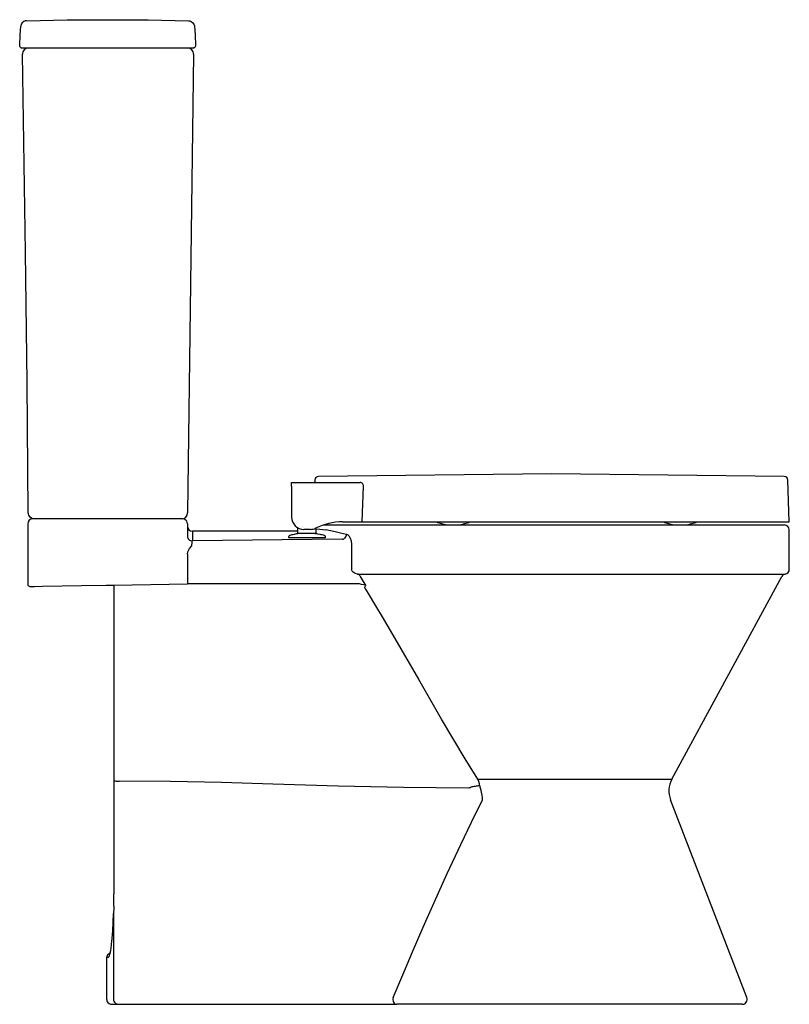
# Model space of a CAD drawing. Header units: metres. Extents: x 173.456 to 174.082, y -203.227 to -202.426.
import ezdxf

# ---------------------------------------------------------------- set-up
doc = ezdxf.new("R2010")
doc.units = ezdxf.units.M
doc.header["$MEASUREMENT"] = 0
doc.layers.add('sanindusa', color=3, linetype='CONTINUOUS')

msp = doc.modelspace()

# ---------------------------------------------------------------- linework, layer by layer
at = {"layer": 'sanindusa', "linetype": 'Continuous'}
for p, q in [((173.45673, -202.43143), (173.45675, -202.43131)), ((173.59818, -202.43143), (173.59817, -202.43131)), ((173.45984, -202.44919), (173.45789, -202.44919)), ((173.59508, -202.44919), (173.45984, -202.44919)), ((173.59703, -202.44919), (173.59508, -202.44919)), ((173.59739, -202.45425), (173.59252, -202.82725)), ((173.46246, -202.83619), (173.46246, -202.88568)), ((173.46789, -202.83219), (173.46646, -202.83219)), ((173.58752, -202.83219), (173.46789, -202.83219)), ((173.58846, -202.83219), (173.58752, -202.83219)), ((173.59246, -202.83619), (173.59246, -202.84627)), ((173.70318, -202.83719), (174.07846, -202.83719)), ((173.68234, -202.84219), (173.59646, -202.84219)), ((173.59646, -202.84219), (173.59646, -202.85023)), ((174.08246, -202.87319), (174.08246, -202.84119)), ((173.71855, -202.8488), (173.59646, -202.85023)), ((173.72618, -202.87319), (173.72618, -202.85273)), ((173.59246, -202.86092), (173.59246, -202.88519)), ((173.73098, -202.87712), (174.07918, -202.87712)), ((173.52632, -202.88617), (173.5263, -202.88614)), ((173.52632, -202.88617), (173.53246, -202.88605)), ((173.53246, -202.88605), (173.59246, -202.88519)), ((173.53246, -202.88607), (173.53246, -202.88916)), ((173.73263, -202.88519), (173.59246, -202.88519)), ((173.98686, -203.04407), (174.07639, -202.87915)), ((173.46414, -202.88716), (173.46416, -202.88717)), ((173.46437, -202.88719), (173.46439, -202.88719)), ((173.46437, -202.88719), (173.46437, -202.88719)), ((173.46439, -202.88719), (173.46796, -202.88713)), ((173.53246, -202.88916), (173.53246, -202.89155)), ((173.53246, -202.89155), (173.53246, -202.89228)), ((173.53246, -202.89228), (173.53246, -203.04509)), ((173.53246, -203.04509), (173.53246, -203.06093)), ((173.82895, -203.04407), (173.98686, -203.04407)), ((173.53246, -203.06093), (173.53246, -203.13731)), ((174.04786, -203.22175), (173.98578, -203.06081)), ((173.53246, -203.14745), (173.53246, -203.13731)), ((173.5323, -203.15324), (173.5323, -203.22319)), ((173.52673, -203.18887), (173.52678, -203.18884)), ((173.52673, -203.22319), (173.52673, -203.18887)), ((173.52678, -203.18884), (173.52728, -203.18884)), ((173.52728, -203.18884), (173.52768, -203.18887)), ((173.52768, -203.18887), (173.5281, -203.18887)), ((173.5295, -203.18549), (173.52822, -203.18628)), ((173.53073, -203.22719), (173.53166, -203.22719)), ((173.53166, -203.22719), (173.53646, -203.22719)), ((173.53646, -203.22719), (173.73955, -203.22719)), ((173.73955, -203.22719), (173.7629, -203.22719)), ((174.04413, -203.22719), (173.7629, -203.22719))]:
    msp.add_line(p, q, dxfattribs=at)
at = {"layer": 'sanindusa'}
for p, q in [((173.88874, -202.79569), (173.69913, -202.79769)), ((174.07834, -202.79769), (173.88874, -202.79569)), ((173.67724, -202.80269), (173.73318, -202.80269)), ((173.67724, -202.80569), (173.67724, -202.80269)), ((173.67724, -202.80569), (173.67724, -202.83079)), ((173.69613, -202.80061), (173.69609, -202.8022)), ((173.73475, -202.83469), (173.73571, -202.80569)), ((174.08224, -202.83469), (174.08134, -202.80061)), ((173.71879, -202.83469), (173.73475, -202.83469)), ((173.73515, -202.83469), (174.08224, -202.83469)), ((173.79589, -202.83469), (173.79589, -202.83482)), ((173.82189, -202.83482), (173.82189, -202.83469)), ((173.98067, -202.83469), (173.98067, -202.83482)), ((174.00667, -202.83482), (174.00667, -202.83469)), ((173.68234, -202.84405), (173.68234, -202.83938)), ((173.68684, -202.84405), (173.68684, -202.84409)), ((173.69244, -202.84079), (173.68724, -202.84079)), ((173.69734, -202.84405), (173.69734, -202.83953)), ((173.67484, -202.84695), (173.67484, -202.84746)), ((173.67484, -202.84746), (173.70484, -202.84746)), ((173.70484, -202.84746), (173.70484, -202.84695))]:
    msp.add_line(p, q, dxfattribs=at)
at = {"layer": 'sanindusa', "linetype": 'Continuous', "flags": 128}
for points in [[(173.46157, -202.42691), (173.46156, -202.42691), (173.46039, -202.42708), (173.45934, -202.4275), (173.45795, -202.42862), (173.45715, -202.42986), (173.45675, -202.43131)], [(173.46157, -202.42691), (173.49451, -202.42629), (173.52746, -202.42609), (173.5604, -202.42629), (173.59334, -202.42691)], [(173.59334, -202.42691), (173.59335, -202.42691), (173.59453, -202.42708), (173.59557, -202.4275), (173.59697, -202.42862), (173.59776, -202.42986), (173.59814, -202.4311), (173.59817, -202.43131)], [(173.45589, -202.44717), (173.45619, -202.43838), (173.45673, -202.43143)], [(173.59818, -202.43143), (173.59872, -202.43838), (173.59903, -202.44717)], [(173.45789, -202.44919), (173.45749, -202.44915), (173.45712, -202.44903), (173.45677, -202.44885), (173.45646, -202.44859), (173.45622, -202.44829), (173.45603, -202.44794), (173.45592, -202.44756), (173.45589, -202.44717)], [(173.46308, -202.44919), (173.46209, -202.44929), (173.46115, -202.44958), (173.46028, -202.45005), (173.45952, -202.45068), (173.4589, -202.45145), (173.45844, -202.45233), (173.45816, -202.45328), (173.45808, -202.45426)], [(173.59903, -202.44717), (173.59899, -202.44756), (173.59888, -202.44794), (173.5987, -202.44829), (173.59845, -202.44859), (173.59815, -202.44885), (173.5978, -202.44903), (173.59742, -202.44915), (173.59703, -202.44919)], [(173.46289, -202.82723), (173.46191, -202.72121), (173.46057, -202.6152), (173.45808, -202.45426)], [(173.46789, -202.83219), (173.46692, -202.83209), (173.46599, -202.83181), (173.46513, -202.83135), (173.46437, -202.83074), (173.46375, -202.82999), (173.46328, -202.82913), (173.46299, -202.8282), (173.46289, -202.82723)], [(173.46789, -202.83219), (173.46692, -202.83209), (173.46599, -202.83181), (173.46513, -202.83135), (173.46437, -202.83074), (173.46375, -202.82999), (173.46328, -202.82913), (173.46299, -202.8282), (173.46289, -202.82723)], [(173.59246, -202.83619), (173.59231, -202.83512), (173.59192, -202.83418), (173.5911, -202.83319), (173.58975, -202.8324), (173.58847, -202.83219), (173.58846, -202.83219)], [(173.69734, -202.84026), (173.70032, -202.84062), (173.7052, -202.84119)], [(173.72194, -202.84483), (173.71718, -202.84383), (173.7128, -202.84288), (173.7088, -202.842), (173.7052, -202.84119)], [(173.71855, -202.8488), (173.71918, -202.84868), (173.7198, -202.84843), (173.72037, -202.84805), (173.72087, -202.84755), (173.7213, -202.84696), (173.72162, -202.84629), (173.72184, -202.84558), (173.72194, -202.84483)], [(173.72618, -202.85273), (173.72595, -202.85033), (173.7253, -202.84821), (173.7243, -202.84647), (173.72293, -202.84523), (173.72194, -202.84483)], [(173.59246, -202.84627), (173.59253, -202.84705), (173.59276, -202.84779), (173.59313, -202.84847), (173.59363, -202.84907), (173.59423, -202.84957), (173.59493, -202.84993), (173.59568, -202.85016), (173.59646, -202.85023)], [(173.59246, -202.86092), (173.59279, -202.85892), (173.59413, -202.85642), (173.5961, -202.85421), (173.59611, -202.8542)], [(173.59611, -202.8542), (173.59613, -202.85336), (173.59618, -202.85212), (173.59627, -202.85111), (173.59638, -202.85044), (173.59646, -202.85023)], [(173.73098, -202.87712), (173.72895, -202.87659), (173.72729, -202.87554), (173.72661, -202.87469), (173.72639, -202.87424), (173.72618, -202.87319)], [(173.73326, -202.87915), (173.73307, -202.87877), (173.73284, -202.87842), (173.73259, -202.8781), (173.7323, -202.87782), (173.732, -202.87758), (173.73167, -202.87738), (173.73133, -202.87723), (173.73098, -202.87712)], [(173.46246, -202.88568), (173.46246, -202.8857), (173.46258, -202.88619), (173.46281, -202.88653), (173.46315, -202.8868), (173.46366, -202.88703), (173.46416, -202.88715)], [(173.46796, -202.88713), (173.47438, -202.88706), (173.5063, -202.88653), (173.5263, -202.88614)], [(173.73763, -202.88614), (173.73707, -202.88604), (173.73586, -202.88581), (173.73424, -202.8855), (173.73263, -202.88519)], [(173.73763, -202.88614), (173.73584, -202.88328), (173.73405, -202.88041), (173.73326, -202.87915)], [(173.73695, -202.88775), (173.73728, -202.88734), (173.73751, -202.8868), (173.73758, -202.88649), (173.73763, -202.88615), (173.73763, -202.88614)], [(173.7372, -202.88876), (173.73712, -202.88862), (173.73695, -202.88826), (173.73689, -202.88802), (173.73689, -202.88786), (173.73695, -202.88775)], [(173.73976, -202.89286), (173.73764, -202.88947), (173.7372, -202.88876)], [(173.78083, -202.96284), (173.78074, -202.96269), (173.76634, -202.93809), (173.752, -202.91341), (173.74595, -202.90311), (173.73976, -202.89286)], [(173.82895, -203.04407), (173.81848, -203.02736), (173.79938, -202.99528), (173.78083, -202.96284)], [(173.53246, -203.04509), (173.53254, -203.04519), (173.5328, -203.04529), (173.53321, -203.04538), (173.53375, -203.04545), (173.53442, -203.04551), (173.53517, -203.04556), (173.53598, -203.04558), (173.53681, -203.04558)], [(173.82148, -203.05124), (173.76833, -203.05085), (173.7152, -203.04958), (173.66206, -203.04795), (173.62031, -203.04674), (173.57856, -203.04587), (173.53681, -203.04558)], [(173.83058, -203.04941), (173.8303, -203.04791), (173.82973, -203.04595), (173.82895, -203.04407)], [(173.824, -203.05028), (173.82337, -203.05065), (173.8227, -203.05096), (173.82211, -203.05115), (173.82148, -203.05124)], [(173.83058, -203.04941), (173.82985, -203.04947), (173.82908, -203.04954), (173.82828, -203.04963), (173.82745, -203.04974), (173.8266, -203.04985), (173.82574, -203.04999), (173.82487, -203.05013), (173.824, -203.05028)], [(173.83277, -203.06081), (173.83277, -203.06078), (173.83277, -203.06077), (173.83277, -203.06075), (173.83276, -203.0607), (173.83276, -203.06062), (173.83275, -203.06046), (173.83273, -203.06019), (173.8327, -203.05971), (173.83261, -203.05882), (173.83241, -203.05719), (173.83168, -203.0533), (173.83058, -203.04941)], [(173.79332, -203.14443), (173.80398, -203.12072), (173.8149, -203.09713), (173.82368, -203.07889), (173.83277, -203.06081)], [(173.53244, -203.14847), (173.53244, -203.14847), (173.53244, -203.14847), (173.53244, -203.14847), (173.53244, -203.14848), (173.53244, -203.14853), (173.53244, -203.14872), (173.53242, -203.14947), (173.53233, -203.15242), (173.5323, -203.15324)], [(173.53246, -203.14745), (173.53246, -203.14758), (173.53246, -203.14771), (173.53245, -203.14783), (173.53245, -203.14796), (173.53245, -203.14809), (173.53245, -203.14822), (173.53245, -203.14834), (173.53244, -203.14847)], [(173.75994, -203.22175), (173.76783, -203.20313), (173.77578, -203.18454), (173.78449, -203.16446), (173.79332, -203.14443)], [(173.53069, -203.17813), (173.53114, -203.17367), (173.53162, -203.1672), (173.532, -203.16052), (173.5323, -203.15324)], [(173.5281, -203.18887), (173.52876, -203.18824), (173.52941, -203.18631), (173.53002, -203.18328), (173.53059, -203.17914), (173.53069, -203.17813)], [(173.52822, -203.18628), (173.5279, -203.1865), (173.52762, -203.18676), (173.52737, -203.18705), (173.52716, -203.18737), (173.527, -203.18772), (173.52688, -203.18808), (173.52681, -203.18846), (173.52678, -203.18884)], [(173.75994, -203.22175), (173.75975, -203.22269), (173.75975, -203.22365), (173.75993, -203.22459), (173.76028, -203.22545), (173.76079, -203.22618), (173.76142, -203.22673), (173.76214, -203.22707), (173.7629, -203.22719)], [(173.52673, -203.22319), (173.52695, -203.22451), (173.5276, -203.22569), (173.52861, -203.22658), (173.52985, -203.22709), (173.53073, -203.22719)], [(173.5323, -203.22319), (173.53238, -203.22397), (173.53262, -203.22472), (173.533, -203.22541), (173.53352, -203.22602), (173.53415, -203.22651), (173.53487, -203.22688), (173.53565, -203.22711), (173.53646, -203.22719)]]:
    msp.add_lwpolyline(points, dxfattribs=at)
at = {"layer": 'sanindusa', "linetype": 'Continuous'}
for centre, radius, start, end in [((173.59239, -202.45419), 0.005, 359.25206, 90), ((173.58752, -202.82719), 0.005, 270, 359.25206), ((173.46646, -202.83619), 0.004, 90, 180), ((173.59646, -202.83819), 0.004, 180, 270), ((174.07846, -202.84119), 0.004, 0, 90), ((174.07991, -202.88105), 0.004, 100.45785, 151.50436), ((174.07846, -202.87319), 0.004, 280.45785, 0), ((173.46437, -202.88619), 0.001, 256.92789, 270), ((174.00444, -203.05361), 0.02, 151.50436, 201.09234), ((174.04413, -203.22319), 0.004, 270, 21.09234)]:
    msp.add_arc(centre, radius, start, end, dxfattribs=at)
at = {"layer": 'sanindusa'}
for centre, radius, start, end in [((173.69913, -202.80069), 0.003, 90, 178.5), ((174.07834, -202.80069), 0.003, 1.5, 90), ((173.69559, -202.80219), 0.0005, 270, 358.5), ((173.68724, -202.83079), 0.01, 180, 270), ((173.71879, -202.88469), 0.05, 90, 116.06015), ((173.79639, -202.83482), 0.0005, 180, 252.99844), ((173.80889, -202.79394), 0.04325, 252.99844, 287.00156), ((173.82139, -202.83482), 0.0005, 287.00156, 0), ((173.98117, -202.83482), 0.0005, 180, 252.99844), ((173.99367, -202.79394), 0.04325, 252.99844, 287.00156), ((174.00617, -202.83482), 0.0005, 287.00156, 0), ((173.69244, -202.83079), 0.01, 270, 296.06015)]:
    msp.add_arc(centre, radius, start, end, dxfattribs=at)
for points, knots in [([(173.73571, -202.80569), (173.7357, -202.80548), (173.73569, -202.80498), (173.73546, -202.80421), (173.73496, -202.80344), (173.73418, -202.80282), (173.73354, -202.80273), (173.73318, -202.80269)], [0, 0, 0, 0, 0.113426, 0.272185, 0.46238, 0.704213, 1, 1, 1, 1]), ([(173.73515, -202.83469), (173.73511, -202.83469), (173.73503, -202.83469), (173.73489, -202.83469), (173.73479, -202.83469), (173.73475, -202.83469)], [0, 0, 0, 0, 0.3676055, 0.735195, 1, 1, 1, 1]), ([(173.67574, -202.84575), (173.67562, -202.8458), (173.67536, -202.8459), (173.67507, -202.84619), (173.67487, -202.84655), (173.67485, -202.84682), (173.67484, -202.84695)], [0, 0, 0, 0, 0.2500105, 0.5000088, 0.7500055, 1, 1, 1, 1]), ([(173.68301, -202.84424), (173.68176, -202.84443), (173.67924, -202.84481), (173.67679, -202.84547), (173.67574, -202.84575)], [0, 0, 0, 0, 0.4996159, 1, 1, 1, 1]), ([(173.69734, -202.84405), (173.69722, -202.84405), (173.697, -202.84405), (173.69526, -202.84405), (173.69278, -202.84405), (173.68984, -202.84405), (173.68689, -202.84405), (173.68441, -202.84405), (173.68267, -202.84405), (173.68245, -202.84405), (173.68234, -202.84405)], [0, 0, 0, 0, 0.1250001, 0.2499999, 0.375, 0.5000001, 0.6250003, 0.7499998, 0.875, 1, 1, 1, 1]), ([(173.68633, -202.8441), (173.68601, -202.8441), (173.68523, -202.84411), (173.68426, -202.84413), (173.68391, -202.84414), (173.68301, -202.84424)], [0, 0, 0, 0, 0.2526838, 0.6033083, 1, 1, 1, 1]), ([(173.69786, -202.84442), (173.69765, -202.84438), (173.69727, -202.84432), (173.69623, -202.84423), (173.69513, -202.84417), (173.69388, -202.84411), (173.69255, -202.84406), (173.69115, -202.84405), (173.68959, -202.84406), (173.68797, -202.84408), (173.68681, -202.84409), (173.6864, -202.84409), (173.68633, -202.8441)], [0, 0, 0, 0, 0.144647, 0.264487, 0.364335, 0.447256, 0.568084, 0.648902, 0.751789, 0.892914, 0.98051, 1, 1, 1, 1]), ([(173.70393, -202.84575), (173.70288, -202.84547), (173.70043, -202.84481), (173.69791, -202.84443), (173.69786, -202.84442)], [0, 0, 0, 0, 0.500386, 1, 1, 1, 1]), ([(173.70484, -202.84695), (173.70482, -202.84682), (173.7048, -202.84655), (173.7046, -202.84619), (173.70431, -202.8459), (173.70406, -202.8458), (173.70393, -202.84575)], [0, 0, 0, 0, 0.249997, 0.499995, 0.749996, 1, 1, 1, 1])]:
    msp.add_open_spline(points, degree=3, knots=knots, dxfattribs=at)

doc.saveas('drawing.dxf')
